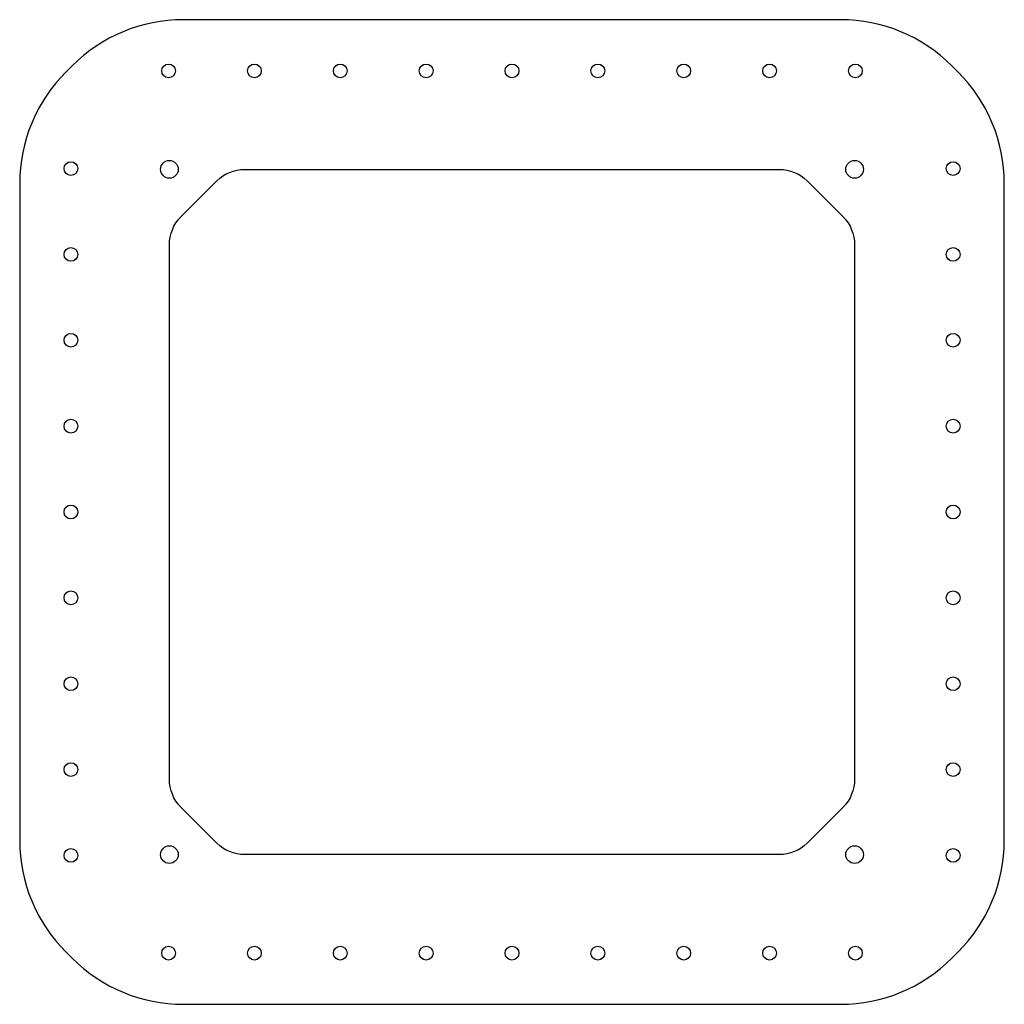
# Model space of a CAD drawing. Header units: inches. Extents: x -1.64 to 8.21, y 0 to 9.84.
import ezdxf

# ---------------------------------------------------------------- set-up
doc = ezdxf.new("R2010")
doc.units = ezdxf.units.IN
doc.header["$MEASUREMENT"] = 0

msp = doc.modelspace()

# ---------------------------------------------------------------- linework, layer by layer
for points in [[(-1.1753, 0.523), (-1.1136, 0.4612, 0.198912), (0, 0), (6.5694, 0, 0.198912), (7.683, 0.4612), (7.7447, 0.523, 0.198912), (8.206, 1.6366), (8.206, 8.206, 0.198912), (7.7447, 9.3195), (7.683, 9.3813, 0.198912), (6.5694, 9.8425), (0, 9.8425, 0.198912), (-1.1136, 9.3813), (-1.1753, 9.3195, 0.198912), (-1.6366, 8.206), (-1.6366, 1.6366, 0.198912)], [(0.6131, 8.3465), (5.9563, 8.3465, -0.198912), (6.2347, 8.2311), (6.5946, 7.8712, -0.198912), (6.7099, 7.5928), (6.7099, 2.2497, -0.198912), (6.5946, 1.9713), (6.2347, 1.6114, -0.198912), (5.9563, 1.4961), (0.6131, 1.4961, -0.198912), (0.3347, 1.6114), (-0.0252, 1.9713, -0.198912), (-0.1405, 2.2497), (-0.1405, 7.5928, -0.198912), (-0.0252, 7.8712), (0.3347, 8.2311, -0.198912)]]:
    msp.add_lwpolyline(points, format="xyb", close=True)
for centre, radius in [((-0.1484, 9.3307), 0.0689), ((0.7099, 9.3307), 0.0689), ((1.5682, 9.3307), 0.0689), ((2.4264, 9.3307), 0.0689), ((3.2847, 9.3307), 0.0689), ((4.143, 9.3307), 0.0689), ((5.0012, 9.3307), 0.0689), ((5.8595, 9.3307), 0.0689), ((6.7178, 9.3307), 0.0689), ((-1.1247, 8.3543), 0.0689), ((-0.1405, 8.3465), 0.0886), ((6.7099, 8.3465), 0.0886), ((7.6942, 8.3543), 0.0689), ((-1.1247, 7.4961), 0.0689), ((7.6942, 7.4961), 0.0689), ((-1.1247, 6.6378), 0.0689), ((7.6942, 6.6378), 0.0689), ((-1.1247, 5.7795), 0.0689), ((7.6942, 5.7795), 0.0689), ((-1.1247, 4.9213), 0.0689), ((7.6942, 4.9213), 0.0689), ((-1.1247, 4.063), 0.0689), ((7.6942, 4.063), 0.0689), ((-1.1247, 3.2047), 0.0689), ((7.6942, 3.2047), 0.0689), ((-1.1247, 2.3465), 0.0689), ((7.6942, 2.3465), 0.0689), ((-0.1405, 1.4961), 0.0886), ((6.7099, 1.4961), 0.0886), ((-1.1247, 1.4882), 0.0689), ((7.6942, 1.4882), 0.0689), ((-0.1484, 0.5118), 0.0689), ((0.7099, 0.5118), 0.0689), ((1.5682, 0.5118), 0.0689), ((2.4264, 0.5118), 0.0689), ((3.2847, 0.5118), 0.0689), ((4.143, 0.5118), 0.0689), ((5.0012, 0.5118), 0.0689), ((5.8595, 0.5118), 0.0689), ((6.7178, 0.5118), 0.0689)]:
    msp.add_circle(centre, radius)

doc.saveas('drawing.dxf')
